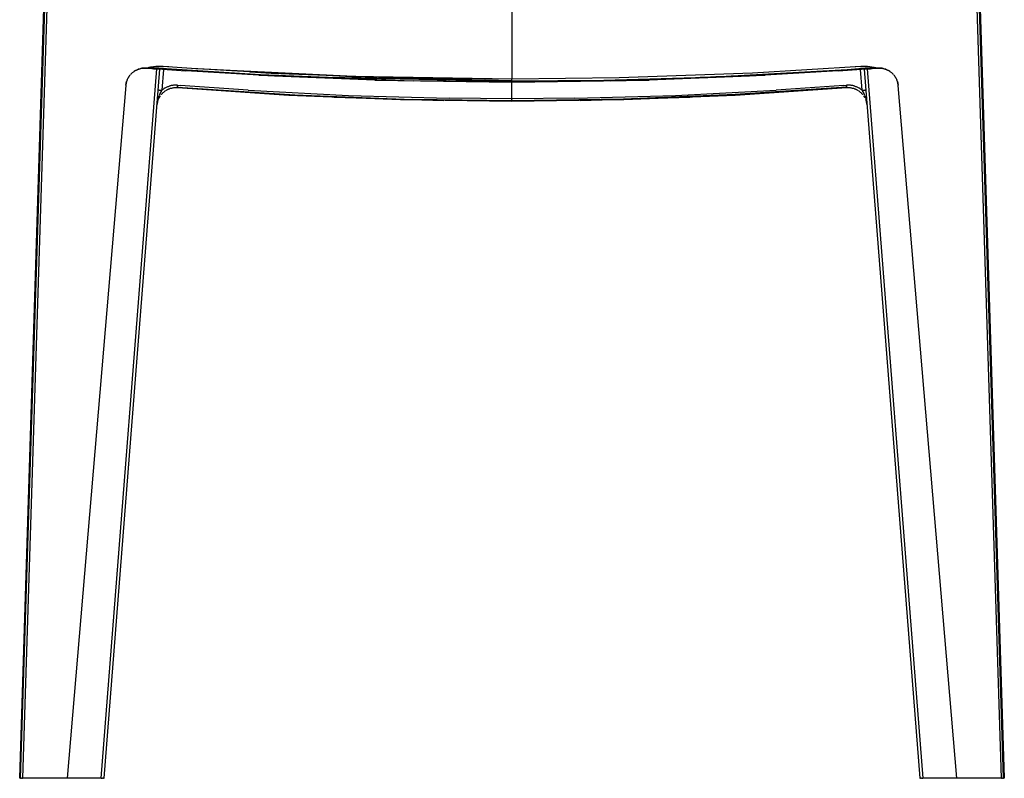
# Model space of a CAD drawing. Header units: millimetres. Extents: x 0 to 547, y 0 to 799.
# Tile 1 of 15: x 14 to 533, y 0 to 400. Entities that reach past the tile are written whole.
import ezdxf

# ---------------------------------------------------------------- set-up
doc = ezdxf.new("R2010")
doc.units = ezdxf.units.MM
doc.header["$MEASUREMENT"] = 0
doc.layers.add('Crea2D$visibili$tangenti', color=7, linetype='Continuous', true_color=0x000000)

msp = doc.modelspace()

# ---------------------------------------------------------------- linework, layer by layer
at = {"layer": 'Crea2D$visibili$tangenti'}
for p, q in [((13.91, 0), (27.41, 430.32)), ((13.91, 0), (27.43, 430.32)), ((14.33, 0), (27.84, 430.32)), ((28.91, 430.29), (15.41, 0)), ((531.29, 0), (517.79, 430.29)), ((532.37, 0), (518.87, 430.32)), ((519.27, 430.32), (532.79, 0)), ((519.29, 430.32), (532.79, 0)), ((273.35, 418.49), (273.35, 368.49)), ((56.86, 0), (86.23, 373.81)), ((58.35, 0), (87.71, 373.7)), ((76.12, 373.52), (76.44, 373.64)), ((76.41, 373.63), (76.14, 373.52)), ((76.69, 373.72), (76.41, 373.63)), ((76.44, 373.64), (76.77, 373.75)), ((76.77, 373.75), (77.1, 373.85)), ((77.1, 373.85), (77.44, 373.94)), ((77.75, 374.01), (77.44, 373.94)), ((78.05, 374.07), (77.75, 374.01)), ((78.02, 374.06), (78.35, 374.12)), ((78.36, 374.12), (78.05, 374.07)), ((78.35, 374.12), (78.68, 374.16)), ((78.67, 374.16), (78.36, 374.12)), ((78.98, 374.19), (78.67, 374.16)), ((78.68, 374.16), (79.01, 374.19)), ((79.3, 374.21), (78.98, 374.19)), ((79.01, 374.19), (79.35, 374.21)), ((79.61, 374.22), (79.3, 374.21)), ((79.35, 374.21), (79.68, 374.22)), ((79.92, 374.22), (79.61, 374.22)), ((79.68, 374.22), (80.02, 374.22)), ((80.24, 374.21), (79.92, 374.22)), ((80.02, 374.22), (80.35, 374.21)), ((80.55, 374.2), (80.24, 374.21)), ((81.57, 374.43), (80.55, 374.2)), ((80.55, 374.2), (84.68, 374.23)), ((80.55, 374.2), (80.72, 374.18)), ((80.9, 374.17), (80.72, 374.18)), ((80.9, 374.28), (82.35, 374.59)), ((80.9, 374.17), (81.08, 374.16)), ((81.24, 374.15), (81.08, 374.16)), ((81.24, 374.15), (81.44, 374.14)), ((81.59, 374.13), (81.44, 374.14)), ((82.61, 374.63), (81.57, 374.43)), ((81.59, 374.13), (81.79, 374.11)), ((81.94, 374.1), (81.79, 374.11)), ((81.94, 374.1), (81.97, 374.1)), ((82.12, 374.09), (81.97, 374.1)), ((82.33, 374.58), (82.02, 374.52)), ((82.12, 374.09), (82.15, 374.09)), ((82.29, 374.08), (82.15, 374.09)), ((82.29, 374.08), (82.33, 374.08)), ((82.47, 374.07), (82.33, 374.08)), ((82.69, 374.64), (82.39, 374.59)), ((89.63, 374.05), (82.4, 374.59)), ((82.47, 374.07), (82.51, 374.06)), ((82.64, 374.05), (82.51, 374.06)), ((83.65, 374.8), (82.61, 374.63)), ((82.64, 374.05), (82.69, 374.05)), ((82.82, 374.04), (82.69, 374.05)), ((82.82, 374.04), (82.87, 374.04)), ((83.67, 374.8), (82.87, 374.67)), ((83, 374.03), (82.87, 374.04)), ((83, 374.03), (83.06, 374.03)), ((83.17, 374.02), (83.06, 374.03)), ((83.17, 374.02), (83.24, 374.01)), ((83.35, 374.01), (83.24, 374.01)), ((83.35, 374.01), (83.42, 374)), ((83.53, 373.99), (83.42, 374)), ((83.53, 373.99), (84.15, 373.95)), ((84.69, 374.93), (83.65, 374.8)), ((84.49, 374.91), (83.67, 374.8)), ((84.24, 373.95), (84.15, 373.95)), ((84.24, 373.95), (84.33, 373.94)), ((84.42, 373.93), (84.33, 373.94)), ((84.42, 373.93), (84.52, 373.93)), ((84.59, 373.92), (84.52, 373.93)), ((84.59, 373.92), (84.7, 373.91)), ((84.68, 374.23), (86.57, 374.19)), ((85.74, 375.03), (84.69, 374.93)), ((84.77, 373.91), (84.7, 373.91)), ((84.77, 373.91), (84.89, 373.9)), ((84.95, 373.9), (84.89, 373.9)), ((84.95, 373.9), (85.07, 373.89)), ((85.13, 373.88), (85.07, 373.89)), ((85.13, 373.88), (85.26, 373.88)), ((85.31, 373.87), (85.26, 373.88)), ((85.31, 373.87), (85.81, 373.84)), ((86.3, 375.07), (85.74, 375.03)), ((85.85, 373.83), (85.81, 373.84)), ((85.85, 373.83), (86, 373.82)), ((86.03, 373.82), (86, 373.82)), ((86.03, 373.82), (86.18, 373.81)), ((86.23, 373.81), (86.18, 373.81)), ((86.23, 373.81), (86.37, 373.8)), ((87.04, 375.1), (86.3, 375.07)), ((86.4, 373.8), (86.37, 373.8)), ((86.4, 373.8), (86.56, 373.78)), ((86.58, 373.78), (86.56, 373.78)), ((86.57, 374.19), (88.46, 374.12)), ((86.58, 373.78), (86.74, 373.77)), ((86.77, 373.77), (86.74, 373.77)), ((86.77, 373.77), (101.49, 372.74)), ((87.78, 375.12), (87.04, 375.1)), ((87.89, 375.12), (87.23, 375.11)), ((88.55, 375.12), (87.78, 375.12)), ((88.55, 375.12), (87.89, 375.12)), ((88.46, 374.12), (140.85, 370.92)), ((89.32, 375.1), (88.55, 375.12)), ((104.52, 374.07), (89.32, 375.1)), ((89.74, 374.04), (89.7, 374.05)), ((92.51, 374.89), (89.73, 375.08)), ((188.9, 369.72), (104.52, 374.07)), ((190.04, 369.86), (106.82, 373.92)), ((149.86, 371.43), (110.75, 373.66)), ((457.38, 375.1), (400.01, 371.63)), ((445.22, 372.74), (459.93, 373.77)), ((449.96, 373.56), (454.01, 373.84)), ((454.01, 373.84), (458.17, 374.12)), ((456.88, 375.07), (454.19, 374.89)), ((457.01, 374.05), (456.96, 374.04)), ((464.31, 374.59), (457.07, 374.05)), ((458.15, 375.12), (457.38, 375.1)), ((458.92, 375.12), (458.15, 375.12)), ((458.17, 374.12), (459.65, 374.18)), ((459.66, 375.1), (458.92, 375.12)), ((458.99, 373.7), (488.35, 0)), ((459.65, 374.18), (461.1, 374.21)), ((460.4, 375.07), (459.66, 375.1)), ((459.96, 373.77), (459.93, 373.77)), ((459.96, 373.77), (460.12, 373.78)), ((460.15, 373.78), (460.12, 373.78)), ((460.15, 373.78), (460.31, 373.8)), ((460.33, 373.8), (460.31, 373.8)), ((460.33, 373.8), (460.47, 373.81)), ((460.77, 375.04), (460.4, 375.07)), ((460.52, 373.81), (460.47, 373.81)), ((460.47, 373.81), (489.84, 0)), ((460.52, 373.81), (460.67, 373.82)), ((460.71, 373.82), (460.67, 373.82)), ((460.71, 373.82), (460.85, 373.83)), ((461.86, 374.95), (460.77, 375.04)), ((460.89, 373.84), (460.85, 373.83)), ((460.89, 373.84), (461.39, 373.87)), ((461.1, 374.21), (461.81, 374.22)), ((461.45, 373.88), (461.39, 373.87)), ((461.45, 373.88), (461.57, 373.88)), ((461.63, 373.89), (461.57, 373.88)), ((461.63, 373.89), (461.75, 373.9)), ((461.82, 373.9), (461.75, 373.9)), ((461.81, 374.22), (462.35, 374.23)), ((461.82, 373.9), (461.93, 373.91)), ((462.94, 374.81), (461.86, 374.95)), ((462, 373.91), (461.93, 373.91)), ((462, 373.91), (462.11, 373.92)), ((462.18, 373.93), (462.11, 373.92)), ((462.18, 373.93), (462.29, 373.93)), ((462.37, 373.94), (462.29, 373.93)), ((462.35, 374.23), (463.38, 374.23)), ((462.37, 373.94), (462.47, 373.95)), ((462.55, 373.95), (462.47, 373.95)), ((462.55, 373.95), (463.18, 373.99)), ((464.02, 374.64), (462.94, 374.81)), ((463.28, 374), (463.18, 373.99)), ((463.28, 374), (463.35, 374.01)), ((463.47, 374.01), (463.35, 374.01)), ((463.38, 374.23), (463.44, 374.23)), ((463.44, 374.23), (466.16, 374.2)), ((463.47, 374.01), (463.53, 374.02)), ((463.65, 374.03), (463.53, 374.02)), ((463.65, 374.03), (463.71, 374.03)), ((463.83, 374.04), (463.71, 374.03)), ((463.83, 374.04), (463.88, 374.04)), ((464.01, 374.05), (463.88, 374.04)), ((464.01, 374.05), (464.06, 374.05)), ((465.09, 374.44), (464.02, 374.64)), ((464.19, 374.06), (464.06, 374.05)), ((464.19, 374.06), (464.24, 374.07)), ((464.37, 374.08), (464.24, 374.07)), ((464.37, 374.08), (464.41, 374.08)), ((464.55, 374.09), (464.41, 374.08)), ((464.55, 374.09), (464.59, 374.09)), ((464.73, 374.1), (464.59, 374.09)), ((464.73, 374.1), (464.76, 374.1)), ((464.91, 374.11), (464.76, 374.1)), ((464.91, 374.11), (465.11, 374.13)), ((466.16, 374.2), (465.09, 374.44)), ((465.27, 374.14), (465.11, 374.13)), ((465.27, 374.14), (465.46, 374.15)), ((465.62, 374.16), (465.46, 374.15)), ((465.62, 374.16), (465.8, 374.17)), ((465.98, 374.18), (465.8, 374.17)), ((465.98, 374.18), (466.16, 374.2)), ((466.47, 374.21), (466.16, 374.2)), ((466.35, 374.21), (466.69, 374.22)), ((466.78, 374.22), (466.47, 374.21)), ((466.69, 374.22), (467.02, 374.22)), ((467.09, 374.22), (466.78, 374.22)), ((467.02, 374.22), (467.36, 374.21)), ((467.41, 374.21), (467.09, 374.22)), ((467.36, 374.21), (467.69, 374.19)), ((467.72, 374.19), (467.41, 374.21)), ((467.69, 374.19), (468.02, 374.16)), ((468.03, 374.16), (467.72, 374.19)), ((468.02, 374.16), (468.36, 374.12)), ((468.34, 374.12), (468.03, 374.16)), ((468.65, 374.07), (468.34, 374.12)), ((468.36, 374.12), (468.69, 374.06)), ((468.96, 374.01), (468.65, 374.07)), ((469.26, 373.94), (468.96, 374.01)), ((469.26, 373.94), (469.6, 373.85)), ((469.6, 373.85), (469.93, 373.75)), ((469.93, 373.75), (470.26, 373.64)), ((470.29, 373.63), (470.01, 373.72)), ((470.26, 373.64), (470.59, 373.52)), ((470.57, 373.52), (470.29, 373.63)), ((70.58, 368.09), (70.73, 368.41)), ((70.73, 368.41), (70.88, 368.72)), ((70.88, 368.72), (71.04, 369.03)), ((71.06, 369.06), (70.92, 368.8)), ((71.04, 369.03), (71.21, 369.33)), ((71.2, 369.32), (71.06, 369.06)), ((71.35, 369.57), (71.2, 369.32)), ((71.21, 369.33), (71.39, 369.63)), ((71.52, 369.81), (71.35, 369.57)), ((71.39, 369.63), (71.59, 369.92)), ((71.59, 369.92), (71.79, 370.2)), ((71.79, 370.2), (72, 370.48)), ((72, 370.48), (72.23, 370.75)), ((72.45, 371), (72.23, 370.75)), ((72.69, 371.25), (72.45, 371)), ((72.94, 371.49), (72.69, 371.25)), ((73.19, 371.72), (72.94, 371.49)), ((73.45, 371.94), (73.19, 371.72)), ((73.72, 372.16), (73.45, 371.94)), ((73.99, 372.36), (73.72, 372.16)), ((74.27, 372.55), (73.99, 372.36)), ((74.56, 372.74), (74.27, 372.55)), ((74.56, 372.74), (74.86, 372.92)), ((74.86, 372.92), (75.17, 373.08)), ((75.17, 373.08), (75.48, 373.24)), ((75.48, 373.24), (75.8, 373.38)), ((75.87, 373.41), (75.6, 373.29)), ((75.8, 373.38), (76.12, 373.52)), ((76.14, 373.52), (75.87, 373.41)), ((89.7, 373.56), (88.84, 362.62)), ((139.92, 370.45), (101.49, 372.74)), ((146.62, 370.11), (101.63, 372.79)), ((135.35, 372.22), (146.41, 371.62)), ((139.92, 370.45), (221.21, 367.51)), ((140.85, 370.92), (184.99, 369.03)), ((146.69, 371.6), (239.31, 368.18)), ((148.36, 370.03), (146.77, 370.11)), ((201, 367.96), (148.25, 370.03)), ((149.79, 369.96), (148.47, 370.02)), ((149.86, 371.43), (150.55, 371.4)), ((155.88, 371.15), (216.11, 369.04)), ((236.33, 368.06), (176.8, 369.32)), ((184.99, 369.03), (273.35, 367.52)), ((273.35, 367.52), (188.9, 369.72)), ((273.35, 368.49), (190.04, 369.86)), ((273.35, 368.37), (216.11, 369.04)), ((329.84, 369.12), (273.35, 368.49)), ((273.35, 367.73), (273.35, 368.49)), ((321.68, 367.97), (369.99, 369.32)), ((325.49, 367.51), (406.79, 370.45)), ((400.01, 371.63), (329.84, 369.12)), ((398.45, 370.03), (345.7, 367.96)), ((369.99, 369.32), (372.55, 369.42)), ((372.55, 369.42), (372.75, 369.43)), ((372.75, 369.43), (375.29, 369.53)), ((375.29, 369.53), (375.51, 369.54)), ((375.51, 369.54), (378.02, 369.64)), ((378.02, 369.64), (378.27, 369.65)), ((378.27, 369.65), (380.75, 369.75)), ((380.75, 369.75), (381.03, 369.76)), ((381.03, 369.76), (383.48, 369.86)), ((383.48, 369.86), (383.79, 369.88)), ((383.79, 369.88), (386.2, 369.98)), ((386.2, 369.98), (386.55, 370)), ((386.55, 370), (388.91, 370.1)), ((388.91, 370.1), (389.3, 370.12)), ((389.3, 370.12), (449.96, 373.56)), ((398.24, 370.02), (396.92, 369.96)), ((399.93, 370.11), (398.35, 370.03)), ((445.07, 372.79), (400.09, 370.11)), ((445.22, 372.74), (406.79, 370.45)), ((457.86, 362.62), (457, 373.56)), ((470.84, 373.41), (470.57, 373.52)), ((470.59, 373.52), (470.91, 373.38)), ((471.11, 373.29), (470.84, 373.41)), ((470.91, 373.38), (471.22, 373.24)), ((471.22, 373.24), (471.54, 373.08)), ((471.54, 373.08), (471.84, 372.92)), ((471.84, 372.92), (472.14, 372.74)), ((472.43, 372.55), (472.14, 372.74)), ((472.71, 372.36), (472.43, 372.55)), ((472.99, 372.16), (472.71, 372.36)), ((473.25, 371.94), (472.99, 372.16)), ((473.51, 371.72), (473.25, 371.94)), ((473.77, 371.49), (473.51, 371.72)), ((474.01, 371.25), (473.77, 371.49)), ((474.25, 371), (474.01, 371.25)), ((474.48, 370.75), (474.25, 371)), ((474.48, 370.75), (474.7, 370.48)), ((474.7, 370.48), (474.91, 370.2)), ((474.91, 370.2), (475.12, 369.92)), ((475.12, 369.92), (475.31, 369.63)), ((475.35, 369.57), (475.19, 369.81)), ((475.31, 369.63), (475.49, 369.33)), ((475.5, 369.32), (475.35, 369.57)), ((475.49, 369.33), (475.66, 369.03)), ((475.65, 369.06), (475.5, 369.32)), ((475.79, 368.8), (475.65, 369.06)), ((475.66, 369.03), (475.83, 368.72)), ((475.83, 368.72), (475.98, 368.41)), ((475.98, 368.41), (476.12, 368.09)), ((69.84, 365.06), (38.85, 0)), ((69.87, 365.37), (69.84, 365.06)), ((69.86, 365.26), (69.9, 365.59)), ((69.91, 365.68), (69.87, 365.37)), ((69.9, 365.59), (69.95, 365.92)), ((69.96, 365.99), (69.91, 365.68)), ((69.95, 365.92), (70.01, 366.25)), ((70.02, 366.3), (69.96, 365.99)), ((70.01, 366.25), (70.09, 366.58)), ((70.09, 366.61), (70.02, 366.3)), ((70.17, 366.91), (70.09, 366.61)), ((70.09, 366.58), (70.17, 366.9)), ((70.17, 366.9), (70.27, 367.23)), ((70.26, 367.21), (70.17, 366.91)), ((70.36, 367.51), (70.26, 367.21)), ((70.27, 367.23), (70.37, 367.54)), ((70.47, 367.8), (70.36, 367.51)), ((70.58, 368.09), (70.47, 367.8)), ((89.64, 363.22), (89.37, 363.03)), ((89.91, 363.41), (89.64, 363.22)), ((90.2, 363.59), (89.91, 363.41)), ((90.2, 363.59), (90.54, 363.79)), ((90.54, 363.79), (90.89, 363.97)), ((90.89, 363.97), (91.24, 364.15)), ((91.24, 364.15), (91.6, 364.32)), ((91.6, 364.32), (91.97, 364.47)), ((91.97, 364.47), (92.34, 364.61)), ((92.34, 364.61), (92.72, 364.73)), ((92.94, 363.3), (92.62, 363.18)), ((92.72, 364.73), (93.1, 364.85)), ((93.26, 363.41), (92.94, 363.3)), ((93.45, 364.94), (93.1, 364.85)), ((93.59, 363.5), (93.26, 363.41)), ((93.81, 365.02), (93.45, 364.94)), ((93.92, 363.58), (93.59, 363.5)), ((94.17, 365.09), (93.81, 365.02)), ((94.26, 363.66), (93.92, 363.58)), ((94.54, 365.15), (94.17, 365.09)), ((94.6, 363.72), (94.26, 363.66)), ((94.9, 365.2), (94.54, 365.15)), ((94.94, 363.76), (94.6, 363.72)), ((95.27, 365.23), (94.9, 365.2)), ((95.28, 363.8), (94.94, 363.76)), ((95.64, 365.25), (95.27, 365.23)), ((95.62, 363.83), (95.28, 363.8)), ((95.96, 363.84), (95.62, 363.83)), ((96, 365.27), (95.64, 365.25)), ((96.3, 363.84), (95.96, 363.84)), ((96.37, 365.27), (96, 365.27)), ((96.65, 363.83), (96.3, 363.84)), ((96.74, 365.25), (96.37, 365.27)), ((96.99, 363.81), (96.65, 363.83)), ((97.11, 365.23), (96.74, 365.25)), ((96.99, 363.88), (97, 363.89)), ((96.99, 363.88), (96.99, 363.87)), ((96.99, 363.86), (96.99, 363.87)), ((96.99, 363.86), (96.99, 363.81)), ((155.71, 359.87), (96.99, 363.81)), ((99.74, 363.59), (96.99, 363.81)), ((96.99, 363.81), (96.99, 363.81)), ((97, 363.99), (97.01, 364)), ((97, 363.99), (97, 363.97)), ((97, 363.95), (97, 363.97)), ((97, 363.95), (97, 363.94)), ((97, 363.93), (97, 363.94)), ((97, 363.93), (97, 363.92)), ((97, 363.9), (97, 363.92)), ((97, 363.9), (97, 363.89)), ((97.02, 364.15), (97.01, 364.11)), ((97.01, 364.1), (97.01, 364.11)), ((97.01, 364.1), (97.01, 364.07)), ((97.01, 364.06), (97.01, 364.07)), ((97.01, 364.06), (97.01, 364.04)), ((97.01, 364.02), (97.01, 364.04)), ((97.01, 364.02), (97.01, 364)), ((97.02, 364.22), (97.03, 364.24)), ((97.02, 364.22), (97.02, 364.17)), ((97.02, 364.19), (158.94, 360.08)), ((97.02, 364.15), (97.02, 364.17)), ((97.04, 364.36), (97.03, 364.34)), ((97.03, 364.3), (97.03, 364.34)), ((97.03, 364.3), (97.03, 364.29)), ((97.03, 364.27), (97.03, 364.29)), ((97.03, 364.27), (97.03, 364.24)), ((97.05, 364.48), (97.04, 364.45)), ((97.04, 364.42), (97.04, 364.45)), ((97.04, 364.42), (97.04, 364.39)), ((97.04, 364.36), (97.04, 364.39)), ((97.06, 364.61), (97.05, 364.57)), ((97.05, 364.55), (97.05, 364.57)), ((97.05, 364.55), (97.05, 364.51)), ((97.05, 364.48), (97.05, 364.51)), ((97.07, 364.75), (97.06, 364.71)), ((97.06, 364.68), (97.06, 364.71)), ((97.06, 364.68), (97.06, 364.64)), ((97.06, 364.61), (97.06, 364.64)), ((97.07, 364.82), (97.08, 364.85)), ((97.07, 364.82), (97.07, 364.78)), ((97.07, 364.75), (97.07, 364.78)), ((97.09, 364.96), (97.08, 364.92)), ((97.08, 364.89), (97.08, 364.92)), ((97.08, 364.89), (97.08, 364.85)), ((97.1, 365.11), (97.09, 365.08)), ((97.09, 365.04), (97.09, 365.08)), ((97.09, 365.04), (97.09, 365)), ((97.09, 364.96), (97.09, 365)), ((97.1, 365.11), (97.11, 365.23)), ((97.11, 365.23), (98.48, 365.12)), ((134.23, 362.56), (98.48, 365.12)), ((201, 367.96), (273.35, 366.89)), ((273.35, 366.97), (221.21, 367.51)), ((239.84, 368.09), (236.33, 368.06)), ((239.31, 368.18), (239.96, 368.15)), ((240.08, 368.1), (239.84, 368.09)), ((239.96, 368.15), (240.09, 368.14)), ((240.17, 368.1), (240.08, 368.1)), ((240.09, 368.14), (240.2, 368.13)), ((240.2, 368.11), (240.17, 368.1)), ((240.2, 368.13), (240.2, 368.13)), ((240.2, 368.13), (240.2, 368.13)), ((240.2, 368.13), (240.2, 368.13)), ((240.2, 368.13), (240.2, 368.12)), ((240.2, 368.12), (240.21, 368.12)), ((240.21, 368.11), (240.2, 368.11)), ((240.2, 368.11), (240.2, 368.11)), ((240.2, 368.11), (240.2, 368.11)), ((240.2, 368.11), (240.2, 368.11)), ((240.2, 368.11), (240.2, 368.11)), ((240.2, 368.11), (240.2, 368.11)), ((240.2, 368.11), (240.2, 368.11)), ((240.2, 368.11), (240.2, 368.11)), ((240.21, 368.12), (240.21, 368.12)), ((240.21, 368.12), (240.21, 368.12)), ((240.21, 368.12), (240.21, 368.12)), ((240.21, 368.12), (240.21, 368.12)), ((240.21, 368.12), (240.21, 368.12)), ((240.21, 368.12), (240.21, 368.12)), ((240.21, 368.12), (240.21, 368.12)), ((240.21, 368.12), (240.21, 368.12)), ((240.21, 368.12), (240.21, 368.12)), ((240.21, 368.12), (240.21, 368.12)), ((240.21, 368.12), (240.21, 368.12)), ((240.21, 368.12), (240.21, 368.12)), ((240.21, 368.12), (240.21, 368.12)), ((240.21, 368.12), (240.21, 368.12)), ((240.21, 368.12), (240.21, 368.12)), ((240.21, 368.12), (240.21, 368.12)), ((240.21, 368.12), (240.21, 368.12)), ((240.21, 368.12), (240.21, 368.12)), ((240.21, 368.12), (240.21, 368.12)), ((240.21, 368.12), (240.22, 368.12)), ((240.22, 368.11), (240.21, 368.11)), ((240.21, 368.11), (240.21, 368.11)), ((240.21, 368.11), (240.21, 368.11)), ((240.21, 368.11), (240.21, 368.11)), ((240.21, 368.11), (240.21, 368.11)), ((240.21, 368.11), (240.21, 368.11)), ((240.21, 368.11), (240.21, 368.11)), ((240.21, 368.11), (240.21, 368.11)), ((240.21, 368.11), (240.21, 368.11)), ((240.21, 368.11), (240.21, 368.11)), ((240.21, 368.11), (240.21, 368.11)), ((240.21, 368.11), (240.21, 368.11)), ((240.21, 368.11), (240.21, 368.11)), ((240.21, 368.11), (240.21, 368.11)), ((240.21, 368.11), (240.21, 368.11)), ((240.21, 368.11), (240.21, 368.11)), ((240.21, 368.11), (240.21, 368.11)), ((240.21, 368.11), (240.21, 368.11)), ((240.21, 368.11), (240.21, 368.11)), ((240.21, 368.11), (240.21, 368.11)), ((240.21, 368.11), (240.21, 368.11)), ((240.21, 368.11), (240.21, 368.11)), ((240.21, 368.11), (240.21, 368.11)), ((240.21, 368.11), (240.21, 368.11)), ((240.22, 368.12), (240.22, 368.12)), ((240.22, 368.12), (240.22, 368.12)), ((240.22, 368.12), (240.22, 368.12)), ((240.22, 368.12), (240.22, 368.12)), ((240.22, 368.12), (240.22, 368.12)), ((240.22, 368.12), (240.22, 368.12)), ((240.22, 368.12), (240.22, 368.12)), ((240.22, 368.12), (240.22, 368.12)), ((240.22, 368.12), (240.22, 368.12)), ((240.22, 368.12), (240.22, 368.12)), ((240.22, 368.12), (240.22, 368.12)), ((240.22, 368.12), (240.22, 368.12)), ((240.22, 368.12), (240.22, 368.12)), ((240.22, 368.12), (240.22, 368.12)), ((240.22, 368.12), (240.22, 368.12)), ((240.22, 368.12), (240.22, 368.12)), ((240.22, 368.12), (240.22, 368.12)), ((240.22, 368.12), (240.22, 368.12)), ((240.22, 368.12), (240.22, 368.12)), ((240.22, 368.12), (240.22, 368.12)), ((240.22, 368.12), (240.22, 368.12)), ((240.22, 368.12), (240.22, 368.12)), ((240.22, 368.12), (240.22, 368.12)), ((240.22, 368.12), (240.22, 368.12)), ((240.22, 368.12), (240.22, 368.12)), ((240.22, 368.12), (240.22, 368.12)), ((240.22, 368.12), (240.22, 368.12)), ((240.22, 368.12), (240.22, 368.12)), ((240.22, 368.12), (240.22, 368.12)), ((240.22, 368.12), (240.22, 368.12)), ((240.22, 368.12), (240.22, 368.12)), ((240.22, 368.12), (240.22, 368.12)), ((240.22, 368.12), (240.22, 368.12)), ((240.22, 368.12), (240.22, 368.12)), ((240.22, 368.12), (240.22, 368.12)), ((240.22, 368.12), (240.22, 368.12)), ((240.22, 368.12), (240.22, 368.12)), ((240.22, 368.12), (240.22, 368.12)), ((240.22, 368.12), (240.22, 368.12)), ((240.22, 368.12), (240.22, 368.12)), ((240.22, 368.12), (240.22, 368.12)), ((240.22, 368.12), (240.22, 368.12)), ((240.22, 368.12), (240.22, 368.12)), ((240.22, 368.12), (240.22, 368.12)), ((240.22, 368.12), (240.22, 368.12)), ((240.22, 368.12), (240.22, 368.12)), ((240.22, 368.12), (240.22, 368.12)), ((240.22, 368.12), (240.22, 368.12)), ((240.22, 368.12), (240.22, 368.12)), ((240.22, 368.12), (240.22, 368.12)), ((240.22, 368.12), (240.22, 368.12)), ((240.22, 368.12), (240.22, 368.12)), ((240.22, 368.12), (240.22, 368.12)), ((240.22, 368.12), (240.22, 368.12)), ((240.22, 368.12), (240.22, 368.12)), ((240.22, 368.12), (240.22, 368.11)), ((240.22, 368.11), (240.22, 368.11)), ((240.22, 368.11), (240.22, 368.11)), ((240.22, 368.11), (240.22, 368.11)), ((240.22, 368.11), (240.22, 368.11)), ((240.22, 368.11), (240.22, 368.11)), ((240.22, 368.11), (240.22, 368.11)), ((240.22, 368.11), (240.22, 368.11)), ((240.22, 368.11), (240.22, 368.11)), ((240.22, 368.11), (240.22, 368.11)), ((255.26, 366.96), (252.25, 366.99)), ((261.29, 366.93), (258.28, 366.94)), ((267.32, 366.9), (264.31, 366.91)), ((273.35, 366.89), (267.5, 366.9)), ((273.35, 367.52), (321.68, 367.97)), ((273.35, 366.89), (345.7, 367.96)), ((273.35, 367.73), (273.35, 367.52)), ((273.35, 367.52), (273.35, 367.43)), ((325.49, 367.51), (273.35, 366.97)), ((273.35, 367.43), (273.35, 367.43)), ((273.35, 367.43), (273.35, 367.38)), ((273.35, 367.37), (273.35, 367.38)), ((273.35, 367.37), (273.35, 367.36)), ((273.35, 367.36), (273.35, 367.36)), ((273.35, 367.36), (273.35, 367.32)), ((273.35, 367.31), (273.35, 367.32)), ((273.35, 367.31), (273.35, 367.18)), ((273.35, 366.97), (273.35, 367.18)), ((273.35, 366.97), (273.35, 366.96)), ((273.35, 366.95), (273.35, 366.96)), ((273.35, 366.96), (273.35, 366.96)), ((273.35, 366.95), (273.35, 366.94)), ((273.35, 366.94), (273.35, 366.89)), ((276.37, 366.89), (273.35, 366.89)), ((276.37, 366.89), (273.35, 366.89)), ((273.35, 358.15), (273.35, 366.89)), ((282.4, 366.91), (279.38, 366.9)), ((288.43, 366.94), (285.41, 366.93)), ((294.46, 366.99), (291.44, 366.96)), ((449.68, 364.19), (390.98, 360.25)), ((449.72, 363.81), (391, 359.87)), ((448.22, 365.12), (412.48, 362.56)), ((448.22, 365.12), (449.6, 365.23)), ((449.96, 365.25), (449.6, 365.23)), ((449.6, 365.23), (449.61, 365.11)), ((449.61, 365.08), (449.61, 365.11)), ((449.61, 365.08), (449.61, 365.04)), ((449.61, 365), (449.61, 365.04)), ((449.61, 365), (449.62, 364.96)), ((449.62, 364.92), (449.62, 364.96)), ((449.62, 364.92), (449.62, 364.89)), ((449.63, 364.85), (449.62, 364.89)), ((449.63, 364.85), (449.63, 364.82)), ((449.63, 364.78), (449.63, 364.82)), ((449.63, 364.78), (449.64, 364.75)), ((449.64, 364.71), (449.64, 364.75)), ((449.64, 364.71), (449.64, 364.68)), ((449.64, 364.64), (449.64, 364.68)), ((449.64, 364.64), (449.65, 364.61)), ((449.65, 364.57), (449.65, 364.61)), ((449.65, 364.57), (449.65, 364.55)), ((449.65, 364.51), (449.65, 364.55)), ((449.65, 364.51), (449.66, 364.48)), ((449.66, 364.45), (449.66, 364.48)), ((449.66, 364.45), (449.66, 364.42)), ((449.66, 364.39), (449.66, 364.42)), ((449.66, 364.39), (449.67, 364.36)), ((449.67, 364.34), (449.67, 364.36)), ((449.67, 364.34), (449.67, 364.3)), ((449.67, 364.29), (449.67, 364.3)), ((449.67, 364.29), (449.67, 364.27)), ((449.68, 364.24), (449.67, 364.27)), ((449.68, 364.24), (449.68, 364.22)), ((449.68, 364.17), (449.68, 364.22)), ((449.68, 364.17), (449.69, 364.15)), ((449.69, 364.11), (449.69, 364.15)), ((449.69, 364.11), (449.69, 364.1)), ((449.69, 364.07), (449.69, 364.1)), ((449.69, 364.07), (449.69, 364.06)), ((449.69, 364.04), (449.69, 364.06)), ((449.69, 364.04), (449.7, 364.02)), ((449.7, 364), (449.7, 364.02)), ((449.7, 364), (449.7, 363.99)), ((449.7, 363.97), (449.7, 363.99)), ((449.7, 363.97), (449.7, 363.95)), ((449.7, 363.94), (449.7, 363.95)), ((449.7, 363.94), (449.7, 363.93)), ((449.71, 363.92), (449.7, 363.93)), ((449.71, 363.92), (449.71, 363.9)), ((449.71, 363.89), (449.71, 363.9)), ((449.71, 363.89), (449.71, 363.88)), ((449.71, 363.87), (449.71, 363.88)), ((449.71, 363.87), (449.71, 363.86)), ((449.72, 363.81), (449.71, 363.86)), ((450.06, 363.83), (449.72, 363.81)), ((449.72, 363.81), (449.72, 363.81)), ((450.33, 365.27), (449.96, 365.25)), ((450.4, 363.84), (450.06, 363.83)), ((450.7, 365.27), (450.33, 365.27)), ((450.74, 363.84), (450.4, 363.84)), ((451.07, 365.25), (450.7, 365.27)), ((451.09, 363.83), (450.74, 363.84)), ((451.43, 365.23), (451.07, 365.25)), ((451.43, 363.8), (451.09, 363.83)), ((451.8, 365.2), (451.43, 365.23)), ((451.77, 363.76), (451.43, 363.8)), ((452.11, 363.72), (451.77, 363.76)), ((452.17, 365.15), (451.8, 365.2)), ((452.44, 363.66), (452.11, 363.72)), ((452.53, 365.09), (452.17, 365.15)), ((452.78, 363.58), (452.44, 363.66)), ((452.89, 365.02), (452.53, 365.09)), ((453.11, 363.5), (452.78, 363.58)), ((453.25, 364.94), (452.89, 365.02)), ((453.44, 363.41), (453.11, 363.5)), ((453.61, 364.85), (453.25, 364.94)), ((453.77, 363.3), (453.44, 363.41)), ((453.61, 364.85), (453.99, 364.73)), ((454.09, 363.18), (453.77, 363.3)), ((453.99, 364.73), (454.36, 364.61)), ((454.36, 364.61), (454.73, 364.47)), ((454.73, 364.47), (455.1, 364.32)), ((455.1, 364.32), (455.46, 364.15)), ((455.46, 364.15), (455.82, 363.97)), ((455.82, 363.97), (456.17, 363.79)), ((456.17, 363.79), (456.51, 363.59)), ((456.79, 363.41), (456.51, 363.59)), ((457.07, 363.22), (456.79, 363.41)), ((457.34, 363.03), (457.07, 363.22)), ((476.24, 367.8), (476.12, 368.09)), ((476.34, 367.51), (476.24, 367.8)), ((476.33, 367.54), (476.44, 367.23)), ((476.44, 367.21), (476.34, 367.51)), ((476.44, 367.23), (476.53, 366.9)), ((476.53, 366.91), (476.44, 367.21)), ((476.61, 366.61), (476.53, 366.91)), ((476.53, 366.9), (476.62, 366.58)), ((476.68, 366.3), (476.61, 366.61)), ((476.62, 366.58), (476.69, 366.25)), ((476.74, 365.99), (476.68, 366.3)), ((476.69, 366.25), (476.75, 365.92)), ((476.79, 365.68), (476.74, 365.99)), ((476.75, 365.92), (476.8, 365.59)), ((476.83, 365.37), (476.79, 365.68)), ((476.8, 365.59), (476.85, 365.26)), ((476.86, 365.06), (476.83, 365.37)), ((507.85, 0), (476.86, 365.06)), ((86.76, 357.65), (86.91, 358.14)), ((86.85, 362.68), (86.85, 362.68)), ((86.86, 362.68), (86.85, 362.68)), ((86.85, 362.68), (86.85, 362.68)), ((86.85, 362.68), (86.85, 362.68)), ((86.85, 362.68), (86.85, 362.68)), ((86.85, 362.68), (86.85, 362.68)), ((86.85, 362.68), (86.85, 362.68)), ((86.85, 362.68), (86.85, 362.68)), ((86.85, 362.68), (86.85, 362.68)), ((86.85, 362.68), (86.85, 362.68)), ((86.85, 362.68), (86.85, 362.68)), ((86.85, 362.68), (86.85, 362.68)), ((86.85, 362.68), (86.85, 362.68)), ((86.85, 362.68), (86.85, 362.68)), ((86.85, 362.68), (86.85, 362.68)), ((86.85, 362.68), (86.85, 362.68)), ((86.85, 362.68), (86.85, 362.68)), ((86.85, 362.68), (86.85, 362.68)), ((86.85, 362.68), (86.85, 362.68)), ((86.85, 362.68), (86.85, 362.68)), ((86.85, 362.68), (86.85, 362.68)), ((86.85, 362.68), (86.85, 362.68)), ((86.85, 362.68), (86.85, 362.68)), ((86.85, 362.68), (86.85, 362.68)), ((86.85, 362.68), (86.85, 362.68)), ((86.85, 362.68), (86.85, 362.68)), ((86.85, 362.68), (86.85, 362.68)), ((86.85, 362.68), (86.85, 362.68)), ((86.85, 362.68), (86.85, 362.68)), ((86.85, 362.68), (86.85, 362.68)), ((86.86, 362.69), (86.86, 362.68)), ((86.87, 362.69), (86.86, 362.69)), ((86.86, 362.69), (86.86, 362.69)), ((86.86, 362.68), (86.86, 362.68)), ((86.87, 362.69), (86.87, 362.69)), ((86.87, 362.69), (86.88, 362.69)), ((86.87, 362.69), (86.87, 362.69)), ((86.88, 362.69), (86.88, 362.69)), ((86.88, 362.69), (86.89, 362.69)), ((86.89, 362.69), (86.93, 362.7)), ((86.89, 362.69), (86.89, 362.69)), ((86.91, 358.14), (87.07, 358.62)), ((86.93, 362.7), (86.98, 362.7)), ((86.98, 362.7), (87.02, 362.7)), ((87.02, 362.7), (87.06, 362.7)), ((87.07, 362.7), (87.06, 362.7)), ((87.07, 362.7), (87.09, 362.7)), ((87.07, 358.62), (87.24, 359.1)), ((87.21, 358.26), (87.08, 357.99)), ((87.1, 362.7), (87.09, 362.7)), ((87.1, 362.7), (87.11, 362.7)), ((87.12, 362.7), (87.11, 362.7)), ((87.12, 362.7), (87.13, 362.7)), ((87.15, 362.7), (87.13, 362.7)), ((87.15, 362.7), (87.16, 362.7)), ((87.18, 362.7), (87.16, 362.7)), ((87.18, 362.7), (87.19, 362.7)), ((87.2, 362.7), (87.19, 362.7)), ((87.2, 362.7), (87.21, 362.7)), ((87.23, 362.7), (87.21, 362.7)), ((87.35, 358.53), (87.21, 358.26)), ((87.23, 362.7), (87.24, 362.7)), ((87.26, 362.7), (87.24, 362.7)), ((87.24, 359.1), (87.43, 359.58)), ((87.26, 362.7), (87.27, 362.7)), ((87.47, 362.7), (87.27, 362.7)), ((87.5, 358.8), (87.35, 358.53)), ((87.6, 359.99), (87.43, 359.58)), ((87.47, 362.7), (87.51, 362.7)), ((87.51, 358.81), (87.5, 358.8)), ((87.51, 362.7), (87.51, 362.7)), ((87.51, 362.7), (87.54, 362.7)), ((87.55, 362.7), (87.54, 362.7)), ((87.55, 362.7), (87.58, 362.69)), ((87.72, 359.17), (87.57, 358.92)), ((87.57, 358.92), (87.57, 358.92)), ((87.59, 362.69), (87.58, 362.69)), ((87.59, 362.69), (87.62, 362.69)), ((87.78, 360.41), (87.6, 359.99)), ((87.63, 362.69), (87.62, 362.69)), ((87.63, 362.69), (87.66, 362.69)), ((87.67, 362.69), (87.66, 362.69)), ((87.67, 362.69), (87.7, 362.69)), ((87.71, 362.69), (87.7, 362.69)), ((87.71, 362.69), (87.74, 362.69)), ((87.88, 359.41), (87.72, 359.17)), ((87.75, 362.69), (87.74, 362.69)), ((87.75, 362.69), (87.78, 362.69)), ((87.8, 362.69), (87.78, 362.69)), ((87.78, 360.41), (87.84, 360.54)), ((87.8, 362.69), (87.82, 362.68)), ((87.84, 362.68), (87.82, 362.68)), ((87.84, 362.68), (87.86, 362.68)), ((87.9, 360.68), (87.84, 360.54)), ((87.88, 362.68), (87.86, 362.68)), ((87.88, 362.68), (87.9, 362.68)), ((87.9, 359.44), (87.88, 359.41)), ((87.93, 362.68), (87.9, 362.68)), ((87.91, 360.68), (87.97, 360.82)), ((87.93, 362.68), (88.71, 362.63)), ((87.99, 360.87), (87.97, 360.82)), ((87.99, 360.87), (88.43, 361.78)), ((88.26, 359.94), (88.24, 359.92)), ((88.47, 361.88), (88.43, 361.78)), ((88.47, 361.88), (88.58, 362.09)), ((88.56, 360.32), (88.54, 360.29)), ((88.61, 362.15), (88.58, 362.09)), ((88.61, 362.15), (88.66, 362.25)), ((88.84, 362.62), (88.66, 362.25)), ((88.74, 362.63), (88.71, 362.63)), ((88.95, 360.74), (88.73, 360.5)), ((88.74, 362.63), (88.84, 362.62)), ((89.1, 362.83), (88.84, 362.62)), ((89.18, 360.98), (88.95, 360.74)), ((89.37, 363.03), (89.1, 362.83)), ((89.42, 361.2), (89.18, 360.98)), ((89.66, 361.42), (89.42, 361.2)), ((89.91, 361.63), (89.66, 361.42)), ((90.17, 361.83), (89.91, 361.63)), ((90.43, 362.02), (90.17, 361.83)), ((90.71, 362.21), (90.43, 362.02)), ((90.98, 362.38), (90.71, 362.21)), ((91.09, 362.45), (91.06, 362.43)), ((91.19, 362.51), (91.15, 362.48)), ((91.3, 362.57), (91.24, 362.54)), ((91.41, 362.63), (91.33, 362.59)), ((91.52, 362.69), (91.43, 362.64)), ((91.63, 362.74), (91.52, 362.69)), ((91.52, 362.69), (91.52, 362.69)), ((91.74, 362.8), (91.71, 362.79)), ((91.85, 362.85), (91.8, 362.83)), ((91.96, 362.91), (91.9, 362.88)), ((92.07, 362.96), (92, 362.92)), ((92.09, 362.97), (92.07, 362.96)), ((92.18, 363.01), (92.09, 362.97)), ((92.19, 363.01), (92.18, 363.01)), ((92.29, 363.06), (92.19, 363.01)), ((92.62, 363.18), (92.3, 363.06)), ((134.23, 362.56), (187.22, 359.82)), ((214.51, 357.49), (155.71, 359.87)), ((158.94, 360.08), (220.95, 357.7)), ((237.49, 356.98), (179.59, 358.71)), ((187.22, 359.82), (240.27, 358.36)), ((273.35, 358.09), (240.27, 358.36)), ((306.43, 358.36), (273.35, 358.09)), ((273.35, 358.15), (273.35, 358.09)), ((273.35, 357.49), (273.35, 358.09)), ((306.43, 358.36), (359.48, 359.82)), ((367.12, 358.71), (309.21, 356.98)), ((390.98, 360.25), (332.18, 357.87)), ((391, 359.87), (332.2, 357.49)), ((359.48, 359.82), (412.48, 362.56)), ((454.41, 363.06), (454.09, 363.18)), ((454.51, 363.01), (454.41, 363.06)), ((454.52, 363.01), (454.51, 363.01)), ((454.61, 362.97), (454.52, 363.01)), ((454.63, 362.96), (454.61, 362.97)), ((454.71, 362.92), (454.63, 362.96)), ((454.8, 362.88), (454.75, 362.91)), ((454.9, 362.83), (454.86, 362.85)), ((454.99, 362.79), (454.97, 362.8)), ((455.08, 362.74), (454.99, 362.79)), ((455.18, 362.69), (455.08, 362.74)), ((455.28, 362.64), (455.19, 362.69)), ((455.37, 362.59), (455.29, 362.63)), ((455.46, 362.54), (455.4, 362.57)), ((455.51, 362.51), (455.46, 362.54)), ((455.55, 362.48), (455.51, 362.51)), ((455.64, 362.43), (455.62, 362.45)), ((456, 362.21), (455.72, 362.38)), ((456.27, 362.02), (456, 362.21)), ((456.53, 361.83), (456.27, 362.02)), ((456.79, 361.63), (456.53, 361.83)), ((457.04, 361.42), (456.79, 361.63)), ((457.29, 361.2), (457.04, 361.42)), ((457.53, 360.98), (457.29, 361.2)), ((457.6, 362.83), (457.34, 363.03)), ((457.76, 360.74), (457.53, 360.98)), ((457.86, 362.62), (457.6, 362.83)), ((457.98, 360.5), (457.76, 360.74)), ((457.86, 362.62), (457.96, 362.63)), ((458.04, 362.25), (457.86, 362.62)), ((458, 362.63), (457.96, 362.63)), ((458, 362.63), (458.78, 362.68)), ((458.04, 362.25), (458.1, 362.15)), ((458.12, 362.09), (458.1, 362.15)), ((458.12, 362.09), (458.23, 361.88)), ((458.17, 360.29), (458.14, 360.32)), ((458.28, 361.78), (458.23, 361.88)), ((458.28, 361.78), (458.71, 360.87)), ((458.46, 359.92), (458.45, 359.94)), ((458.74, 360.82), (458.71, 360.87)), ((458.74, 360.82), (458.8, 360.68)), ((458.8, 362.68), (458.78, 362.68)), ((458.8, 362.68), (458.82, 362.68)), ((458.86, 360.54), (458.8, 360.68)), ((458.83, 359.41), (458.81, 359.44)), ((458.84, 362.68), (458.82, 362.68)), ((458.98, 359.17), (458.83, 359.41)), ((458.84, 362.68), (458.86, 362.68)), ((458.88, 362.68), (458.86, 362.68)), ((458.86, 360.54), (458.92, 360.41)), ((458.88, 362.68), (458.91, 362.69)), ((458.93, 362.69), (458.91, 362.69)), ((459.1, 359.99), (458.92, 360.41)), ((458.93, 362.69), (458.95, 362.69)), ((458.97, 362.69), (458.95, 362.69)), ((458.97, 362.69), (458.99, 362.69)), ((459.13, 358.92), (458.98, 359.17)), ((459.01, 362.69), (458.99, 362.69)), ((459.01, 362.69), (459.03, 362.69)), ((459.05, 362.69), (459.03, 362.69)), ((459.05, 362.69), (459.08, 362.69)), ((459.09, 362.69), (459.08, 362.69)), ((459.09, 362.69), (459.12, 362.69)), ((459.27, 359.58), (459.1, 359.99)), ((459.12, 362.69), (459.16, 362.7)), ((459.12, 362.69), (459.12, 362.69)), ((459.14, 358.92), (459.13, 358.92)), ((459.16, 362.7), (459.16, 362.7)), ((459.16, 362.7), (459.19, 362.7)), ((459.2, 362.7), (459.19, 362.7)), ((459.2, 362.7), (459.23, 362.7)), ((459.21, 358.8), (459.2, 358.81)), ((459.43, 362.7), (459.23, 362.7)), ((459.27, 359.58), (459.46, 359.1)), ((459.43, 362.7), (459.44, 362.7)), ((459.46, 362.7), (459.44, 362.7)), ((459.46, 362.7), (459.47, 362.7)), ((459.46, 359.1), (459.63, 358.62)), ((459.49, 362.7), (459.47, 362.7)), ((459.49, 362.7), (459.5, 362.7)), ((459.52, 362.7), (459.5, 362.7)), ((459.52, 362.7), (459.53, 362.7)), ((459.54, 362.7), (459.53, 362.7)), ((459.54, 362.7), (459.56, 362.7)), ((459.57, 362.7), (459.56, 362.7)), ((459.57, 362.7), (459.58, 362.7)), ((459.59, 362.7), (459.58, 362.7)), ((459.59, 362.7), (459.61, 362.7)), ((459.62, 362.7), (459.61, 362.7)), ((459.62, 362.7), (459.63, 362.7)), ((459.64, 362.7), (459.63, 362.7)), ((459.63, 358.62), (459.79, 358.14)), ((459.64, 362.7), (459.68, 362.7)), ((459.68, 362.7), (459.73, 362.7)), ((459.73, 362.7), (459.77, 362.7)), ((459.77, 362.7), (459.81, 362.69)), ((459.79, 358.14), (459.94, 357.65)), ((459.82, 362.69), (459.81, 362.69)), ((459.83, 362.69), (459.82, 362.69)), ((459.82, 362.69), (459.82, 362.69)), ((459.83, 362.69), (459.83, 362.69)), ((459.83, 362.69), (459.84, 362.69)), ((459.83, 362.69), (459.83, 362.69)), ((459.84, 362.69), (459.84, 362.69)), ((459.85, 362.68), (459.84, 362.69)), ((459.84, 362.69), (459.84, 362.69)), ((459.85, 362.68), (459.85, 362.68)), ((459.85, 362.68), (459.85, 362.68)), ((459.85, 362.68), (459.85, 362.68)), ((459.85, 362.68), (459.85, 362.68)), ((459.85, 362.68), (459.85, 362.68)), ((459.85, 362.68), (459.85, 362.68)), ((459.85, 362.68), (459.85, 362.68)), ((459.85, 362.68), (459.85, 362.68)), ((459.85, 362.68), (459.85, 362.68)), ((459.85, 362.68), (459.85, 362.68)), ((459.85, 362.68), (459.85, 362.68)), ((459.85, 362.68), (459.85, 362.68)), ((459.85, 362.68), (459.85, 362.68)), ((459.85, 362.68), (459.85, 362.68)), ((459.85, 362.68), (459.85, 362.68)), ((459.85, 362.68), (459.85, 362.68)), ((459.85, 362.68), (459.85, 362.68)), ((459.85, 362.68), (459.85, 362.68)), ((459.85, 362.68), (459.86, 362.68)), ((459.85, 362.68), (459.85, 362.68)), ((459.86, 362.68), (459.86, 362.68)), ((459.86, 362.68), (459.86, 362.68)), ((459.86, 362.68), (459.86, 362.68)), ((459.86, 362.68), (459.86, 362.68)), ((86.23, 354.75), (86.22, 354.74)), ((86.22, 354.74), (86.22, 354.64)), ((86.23, 354.84), (86.28, 355.27)), ((86.25, 355.01), (86.23, 354.78)), ((86.24, 354.91), (86.23, 354.84)), ((86.28, 355.23), (86.25, 355.01)), ((86.28, 355.27), (86.34, 355.71)), ((86.33, 355.54), (86.28, 355.24)), ((86.28, 355.24), (86.28, 355.23)), ((86.32, 355.48), (86.3, 355.36)), ((86.38, 355.83), (86.33, 355.54)), ((86.34, 355.71), (86.41, 356.14)), ((86.39, 355.84), (86.38, 355.83)), ((86.45, 356.14), (86.39, 355.84)), ((86.41, 356.14), (86.5, 356.57)), ((86.53, 356.43), (86.45, 356.14)), ((86.5, 356.57), (86.59, 357)), ((86.61, 356.73), (86.53, 356.43)), ((86.62, 357.12), (86.59, 357)), ((86.7, 357.02), (86.61, 356.73)), ((86.62, 357.12), (86.63, 357.14)), ((86.66, 357.25), (86.63, 357.14)), ((86.66, 357.25), (86.67, 357.29)), ((86.69, 357.38), (86.67, 357.29)), ((86.69, 357.38), (86.7, 357.43)), ((86.73, 357.52), (86.7, 357.43)), ((86.7, 357.02), (86.7, 357.02)), ((86.73, 357.52), (86.74, 357.58)), ((86.76, 357.65), (86.74, 357.58)), ((86.74, 357.14), (86.74, 357.13)), ((86.82, 357.35), (86.78, 357.26)), ((86.79, 357.26), (86.78, 357.24)), ((86.83, 357.37), (86.82, 357.35)), ((86.87, 357.49), (86.87, 357.47)), ((86.92, 357.6), (86.91, 357.59)), ((87.08, 357.99), (86.96, 357.71)), ((86.96, 357.71), (86.96, 357.71)), ((273.35, 356.67), (214.51, 357.49)), ((273.35, 357.05), (220.95, 357.7)), ((332.18, 357.87), (273.35, 357.05)), ((332.2, 357.49), (273.35, 356.67)), ((273.35, 357.49), (273.35, 357.05)), ((273.35, 357.04), (273.35, 357.05)), ((273.35, 357.04), (273.35, 356.76)), ((273.35, 356.75), (273.35, 356.76)), ((273.35, 356.68), (273.35, 356.75)), ((273.35, 356.68), (273.35, 356.67)), ((273.35, 356.67), (273.35, 356.66)), ((273.35, 356.66), (273.35, 356.66)), ((273.35, 356.66), (273.35, 356.66)), ((273.35, 356.66), (273.35, 356.66)), ((273.35, 356.66), (273.35, 356.66)), ((273.35, 356.66), (273.35, 356.66)), ((273.35, 356.66), (273.35, 356.66)), ((459.74, 357.71), (459.74, 357.71)), ((459.79, 357.59), (459.79, 357.6)), ((459.84, 357.47), (459.83, 357.49)), ((459.88, 357.37), (459.84, 357.47)), ((459.88, 357.35), (459.88, 357.37)), ((459.92, 357.24), (459.92, 357.26)), ((459.96, 357.58), (459.94, 357.65)), ((459.96, 357.58), (459.98, 357.52)), ((459.96, 357.13), (459.96, 357.14)), ((460, 357.43), (459.98, 357.52)), ((460, 357.43), (460.01, 357.38)), ((460, 357.02), (460, 357.02)), ((460.09, 356.73), (460, 357.02)), ((460.04, 357.29), (460.01, 357.38)), ((460.04, 357.29), (460.05, 357.25)), ((460.07, 357.14), (460.05, 357.25)), ((460.07, 357.14), (460.08, 357.12)), ((460.11, 357), (460.08, 357.12)), ((460.18, 356.43), (460.09, 356.73)), ((460.11, 357), (460.21, 356.57)), ((460.25, 356.14), (460.18, 356.43)), ((460.21, 356.57), (460.29, 356.14)), ((460.32, 355.84), (460.25, 356.14)), ((460.29, 356.14), (460.36, 355.71)), ((460.32, 355.83), (460.32, 355.84)), ((460.37, 355.54), (460.32, 355.83)), ((460.36, 355.71), (460.42, 355.27)), ((460.42, 355.24), (460.37, 355.54)), ((460.4, 355.36), (460.39, 355.48)), ((460.42, 355.27), (460.47, 354.84)), ((460.42, 355.23), (460.42, 355.24)), ((460.45, 355), (460.42, 355.23)), ((460.48, 354.77), (460.45, 355)), ((460.48, 354.77), (460.46, 354.91)), ((460.48, 354.74), (460.48, 354.75)), ((460.49, 354.64), (460.48, 354.74)), ((13.91, 0), (14.01, 0)), ((13.91, 0), (13.91, 0)), ((14.23, 0), (14.01, 0)), ((14.23, 0), (14.28, 0)), ((14.28, 0), (14.33, 0)), ((14.28, 0), (14.28, 0)), ((14.82, 0), (14.33, 0)), ((14.82, 0), (14.84, 0)), ((14.85, 0), (14.84, 0)), ((14.85, 0), (14.89, 0)), ((14.92, 0), (14.89, 0)), ((14.92, 0), (15.41, 0)), ((38.85, 0), (15.41, 0)), ((56.86, 0), (38.85, 0)), ((56.86, 0), (57.6, 0)), ((58.16, 0), (57.6, 0)), ((58.16, 0), (58.35, 0)), ((488.35, 0), (488.35, 0)), ((488.35, 0), (488.35, 0)), ((488.35, 0), (488.35, 0)), ((488.35, 0), (488.35, 0)), ((488.35, 0), (488.35, 0)), ((488.35, 0), (488.35, 0)), ((488.35, 0), (488.36, 0)), ((488.36, 0), (488.4, 0)), ((488.4, 0), (488.54, 0)), ((489.11, 0), (488.54, 0)), ((489.11, 0), (489.84, 0)), ((507.85, 0), (489.84, 0)), ((531.29, 0), (507.85, 0)), ((531.29, 0), (531.84, 0)), ((531.88, 0), (531.84, 0)), ((531.88, 0), (531.91, 0)), ((532.37, 0), (531.91, 0)), ((532.42, 0), (532.37, 0)), ((532.42, 0), (532.47, 0)), ((532.69, 0), (532.47, 0)), ((532.69, 0), (532.79, 0))]:
    msp.add_line(p, q, dxfattribs=at)

doc.saveas('drawing.dxf')
